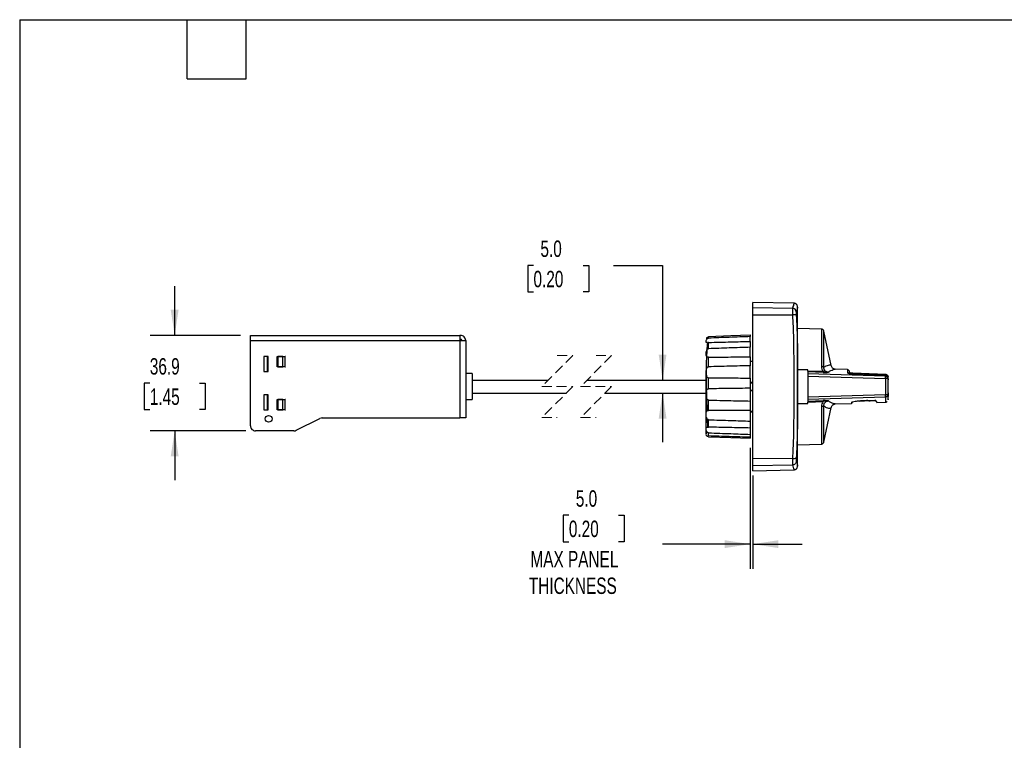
# Model space of a CAD drawing. Header units: millimetres. Extents: x 19 to 819, y 19 to 629.
# Tile 3 of 8: x 19 to 400, y 350 to 629. Entities that reach past the tile are written whole.
import ezdxf

# ---------------------------------------------------------------- set-up
doc = ezdxf.new("R2010")
doc.units = ezdxf.units.MM
doc.header["$LTSCALE"] = 3
doc.linetypes.add('HIDDEN', pattern=[1.905, 1.27, -0.635])
doc.layers.add('DIMENSIONS', color=140, linetype='Continuous', lineweight=25)
doc.layers.add('TEXT', color=140, linetype='Continuous', lineweight=25)
doc.styles.add('SLDTEXTSTYLE0', font='TXT', dxfattribs={"width": 0.7})
doc.dimstyles.new('SLDDIMSTYLE0', dxfattribs={"dimtxt": 6.474023, "dimasz": 9.906, "dimexe": 0, "dimexo": 0.0625, "dimgap": 1.618506, "dimtad": 0, "dimtih": 1, "dimtoh": 1, "dimrnd": 1e-09, "dimzin": 4, "dimdsep": 46, "dimtxsty": 'SLDTEXTSTYLE0', "dimsah": 1, "dimcen": 0.09, "dimadec": 0, "dimazin": 1, "dimtfac": 1, "dimtmove": 0, "dimatfit": 0, "dimfxl": 0, "dimfrac": 2, "dimtolj": 1, "dimtzin": 12, "dimarcsym": 0})
doc.dimstyles.new('SLDDIMSTYLE2', dxfattribs={"dimtxt": 6.474023, "dimasz": 9.906, "dimexe": 0, "dimexo": 0.0625, "dimgap": 1.618506, "dimtad": 0, "dimtih": 1, "dimtoh": 1, "dimrnd": 1e-09, "dimzin": 12, "dimdsep": 46, "dimtxsty": 'SLDTEXTSTYLE0', "dimsah": 1, "dimcen": 0.09, "dimadec": 0, "dimazin": 3, "dimtfac": 1, "dimtmove": 0, "dimatfit": 0, "dimfxl": 0, "dimfrac": 2, "dimtolj": 1, "dimtzin": 12, "dimarcsym": 0})

# ---------------------------------------------------------------- blocks, each defined once
blk = doc.blocks.new('_D_6')
at = {"layer": 'DIMENSIONS'}
for p, q in [((301.75, 462.88), (301.75, 416.14)), ((302.75, 452.23), (302.75, 416.14)), ((231.55, 436.86), (229.38, 436.86)), ((229.38, 436.86), (229.38, 426.57)), ((250.79, 436.86), (252.96, 436.86)), ((252.96, 436.86), (252.96, 426.57)), ((229.38, 426.57), (231.55, 426.57)), ((252.96, 426.57), (250.79, 426.57)), ((301.75, 425.66), (267.72, 425.66)), ((302.75, 425.66), (321.8, 425.66))]:
    blk.add_line(p, q, dxfattribs=at)
for points in [[(301.75, 425.66), (291.85, 427.18), (291.85, 424.14)], [(302.75, 425.66), (312.66, 424.14), (312.66, 427.18)]]:
    blk.add_solid(points, dxfattribs=at)
at = {"layer": 'DIMENSIONS', "char_height": 6.35, "attachment_point": 1, "style": 'SLDTEXTSTYLE0'}
for s, insert in [('5.0', (234.24, 446.5)), ('0.20', (231.55, 434.76)), ('MAX PANEL', (216.68, 423.02)), ('THICKNESS', (216.07, 412.73))]:
    blk.add_mtext(s, dxfattribs=dict(at, insert=insert))
blk = doc.blocks.new('_D_7')
at = {"layer": 'DIMENSIONS'}
for p, q in [((79.02, 506.45), (79.02, 525.5)), ((104.52, 506.45), (69.49, 506.45)), ((69.4, 488.01), (67.22, 488.01)), ((67.22, 488.01), (67.22, 477.72)), ((88.64, 488.01), (90.81, 488.01)), ((90.81, 488.01), (90.81, 477.72)), ((67.22, 477.72), (69.4, 477.72)), ((90.81, 477.72), (88.64, 477.72)), ((106.52, 469.51), (69.49, 469.51)), ((79.02, 469.51), (79.02, 450.46))]:
    blk.add_line(p, q, dxfattribs=at)
for points in [[(79.02, 506.45), (80.54, 516.36), (77.49, 516.36)], [(79.02, 469.51), (77.49, 459.61), (80.54, 459.61)]]:
    blk.add_solid(points, dxfattribs=at)
at = {"layer": 'DIMENSIONS', "char_height": 6.35, "attachment_point": 1, "style": 'SLDTEXTSTYLE0'}
for s, insert in [('36.9', (69.4, 497.65)), ('1.45', (69.4, 485.91))]:
    blk.add_mtext(s, dxfattribs=dict(at, insert=insert))
blk = doc.blocks.new('_D_8')
at = {"layer": 'DIMENSIONS'}
for p, q in [((217.86, 533.55), (215.68, 533.55)), ((215.68, 533.55), (215.68, 523.26)), ((237.1, 533.55), (239.27, 533.55)), ((239.27, 533.55), (239.27, 523.26)), ((248.77, 533.55), (267.82, 533.55)), ((267.82, 533.55), (267.82, 489.15)), ((215.68, 523.26), (217.86, 523.26)), ((239.27, 523.26), (237.1, 523.26)), ((267.82, 484.15), (267.82, 465.1))]:
    blk.add_line(p, q, dxfattribs=at)
for points in [[(267.82, 489.15), (269.34, 499.06), (266.3, 499.06)], [(267.82, 484.15), (266.3, 474.25), (269.34, 474.25)]]:
    blk.add_solid(points, dxfattribs=at)
at = {"layer": 'DIMENSIONS', "char_height": 6.35, "attachment_point": 1, "style": 'SLDTEXTSTYLE0'}
for s, insert in [('5.0', (220.55, 543.18)), ('0.20', (217.86, 531.44))]:
    blk.add_mtext(s, dxfattribs=dict(at, insert=insert))

msp = doc.modelspace()

# ---------------------------------------------------------------- linework, layer by layer
for p, q in [((318.578, 518.928), (302.753, 519.204)), ((302.753, 517.265), (302.753, 519.204)), ((302.753, 517.265), (318.08, 517)), ((302.753, 514.454), (302.753, 517.265)), ((302.753, 514.454), (318.08, 514.417)), ((302.753, 458.851), (302.753, 514.454)), ((320.053, 516.652), (320.015, 517.368)), ((320.053, 486.652), (320.053, 516.649)), ((329.265, 508.911), (320.053, 509.152)), ((329.265, 508.911), (329.265, 494.406)), ((333.049, 494.794), (330.217, 508.119)), ((330.217, 494.13), (330.217, 508.119)), ((108.333, 506.452), (189.333, 506.452)), ((108.333, 504.452), (108.333, 506.452)), ((108.333, 471.512), (108.333, 504.452)), ((108.333, 504.452), (189.333, 504.452)), ((189.333, 506.452), (189.333, 504.452)), ((189.51, 506.452), (189.333, 506.452)), ((189.51, 504.952), (189.333, 504.952)), ((189.333, 504.452), (189.333, 474.512)), ((189.333, 504.452), (191.633, 504.452)), ((189.51, 504.952), (189.51, 506.452)), ((189.633, 506.452), (189.51, 506.452)), ((189.633, 504.952), (189.51, 504.952)), ((191.633, 504.452), (191.633, 474.512)), ((285.618, 505.39), (285.618, 506.067)), ((285.618, 501.294), (285.618, 503.741)), ((301.753, 506.617), (301.753, 505.993)), ((301.753, 504.126), (301.753, 505.993)), ((301.753, 504.126), (301.753, 501.869)), ((301.753, 498.174), (301.753, 501.869)), ((115.233, 498.302), (113.518, 498.302)), ((113.518, 498.302), (113.518, 492.502)), ((114.949, 492.502), (114.949, 498.302)), ((115.233, 492.502), (115.233, 498.302)), ((118.633, 498.302), (121.933, 498.302)), ((118.633, 494.302), (118.633, 498.302)), ((118.905, 498.292), (118.905, 494.312)), ((120.848, 498.292), (118.905, 498.292)), ((120.848, 494.312), (120.848, 498.292)), ((120.848, 498.292), (121.833, 498.292)), ((121.833, 494.312), (121.833, 498.292)), ((121.933, 498.292), (121.833, 498.292)), ((121.933, 498.292), (121.933, 498.302)), ((285.618, 494.298), (285.618, 498.032)), ((301.753, 498.174), (301.753, 494.731)), ((301.753, 496.452), (302.753, 496.452)), ((302.753, 496.362), (301.753, 496.362)), ((113.518, 492.502), (115.233, 492.502)), ((121.933, 494.302), (118.633, 494.302)), ((118.905, 494.312), (120.848, 494.312)), ((121.833, 494.312), (120.848, 494.312)), ((121.833, 494.312), (121.933, 494.312)), ((121.933, 494.302), (121.933, 494.312)), ((194.133, 491.652), (191.633, 491.652)), ((194.133, 491.652), (194.133, 481.652)), ((301.753, 489.94), (301.753, 494.731)), ((302.753, 494.749), (302.748, 494.749)), ((324.053, 493.152), (320.053, 493.152)), ((324.053, 492.658), (324.053, 493.152)), ((329.909, 492.472), (324.053, 492.658)), ((324.053, 492.658), (324.053, 492.3)), ((329.905, 492.111), (324.053, 492.3)), ((324.053, 492.3), (324.053, 491.53)), ((354.088, 490.656), (324.053, 491.53)), ((324.053, 491.53), (324.053, 490.702)), ((330.673, 492.23), (330.153, 492.091)), ((332.996, 494.831), (333.025, 494.812)), ((339.388, 493.199), (334.617, 493.366)), ((339.388, 493.199), (339.388, 492.012)), ((354.221, 491.333), (341.388, 491.787)), ((354.224, 491.162), (341.388, 491.617)), ((341.388, 491.607), (354.088, 491.157)), ((194.133, 489.152), (223.577, 489.152)), ((238.577, 489.152), (284.653, 489.152)), ((285.618, 485.788), (285.618, 490.068)), ((301.753, 489.94), (301.753, 485.992)), ((302.753, 488.172), (301.753, 488.172)), ((301.753, 488.152), (302.753, 488.152)), ((324.053, 490.702), (354.088, 489.797)), ((324.053, 490.702), (324.053, 482.603)), ((354.22, 491.325), (354.088, 491.33)), ((354.088, 491.157), (354.088, 490.656)), ((354.088, 491.157), (354.223, 491.154)), ((354.088, 489.797), (354.088, 483.507)), ((355.053, 489.677), (355.053, 490.258)), ((355.053, 483.628), (355.053, 489.677)), ((355.053, 489.523), (355.053, 489.303)), ((194.133, 484.152), (230.602, 484.152)), ((245.602, 484.152), (284.653, 484.152)), ((301.753, 485.992), (301.753, 481.055)), ((302.753, 485.152), (301.753, 485.152)), ((301.753, 485.133), (302.753, 485.133)), ((320.053, 486.652), (320.05, 486.652)), ((320.053, 456.945), (320.053, 486.652)), ((320.069, 484.011), (320.053, 484.011)), ((355.053, 484.281), (355.053, 482.746)), ((115.233, 483.402), (113.518, 483.402)), ((113.518, 483.402), (113.518, 477.602)), ((114.949, 477.602), (114.949, 483.402)), ((115.233, 477.602), (115.233, 483.402)), ((118.633, 481.602), (121.933, 481.602)), ((118.633, 477.602), (118.633, 481.602)), ((118.905, 481.592), (118.905, 477.612)), ((120.848, 481.592), (118.905, 481.592)), ((120.848, 477.612), (120.848, 481.592)), ((120.848, 481.592), (121.833, 481.592)), ((121.833, 477.612), (121.833, 481.592)), ((121.933, 481.592), (121.833, 481.592)), ((121.933, 481.592), (121.933, 481.602)), ((191.633, 481.652), (194.133, 481.652)), ((285.618, 477.448), (285.618, 481.428)), ((301.753, 481.055), (301.753, 477.385)), ((320.053, 480.152), (324.053, 480.152)), ((354.088, 483.507), (324.053, 482.603)), ((324.053, 481.775), (354.088, 482.649)), ((324.053, 482.603), (324.053, 481.775)), ((324.053, 481.775), (324.053, 481.005)), ((324.053, 481.005), (329.905, 481.194)), ((324.053, 481.005), (324.053, 480.646)), ((324.053, 480.646), (329.909, 480.832)), ((324.053, 480.152), (324.053, 480.646)), ((334.619, 479.939), (340.861, 480.157)), ((340.872, 480.479), (340.861, 480.157)), ((350.766, 480.543), (350.757, 480.825)), ((350.768, 480.508), (350.766, 480.543)), ((350.768, 480.503), (354.088, 480.619)), ((354.088, 482.649), (354.088, 480.619)), ((355.053, 481.74), (355.051, 481.675)), ((355.051, 481.572), (355.053, 481.636)), ((355.051, 481.572), (355.053, 481.6)), ((355.053, 481.74), (355.053, 483.628)), ((355.053, 481.636), (355.053, 482.746)), ((113.518, 477.602), (115.233, 477.602)), ((121.933, 477.602), (118.633, 477.602)), ((118.905, 477.612), (120.848, 477.612)), ((121.833, 477.612), (120.848, 477.612)), ((121.833, 477.612), (121.933, 477.612)), ((121.933, 477.602), (121.933, 477.612)), ((301.753, 477.385), (301.753, 473.278)), ((302.753, 476.942), (301.753, 476.942)), ((301.753, 476.852), (302.753, 476.852)), ((302.748, 478.556), (302.753, 478.556)), ((329.265, 478.898), (329.265, 464.393)), ((330.217, 465.185), (330.217, 479.174)), ((330.217, 465.185), (333.049, 478.509)), ((332.988, 478.472), (333.02, 478.494)), ((126.056, 469.723), (135.211, 474.301)), ((136.105, 474.512), (189.333, 474.512)), ((191.633, 474.512), (189.333, 474.512)), ((285.618, 470.932), (285.618, 473.822)), ((301.753, 473.278), (301.753, 470.613)), ((125.161, 469.512), (110.333, 469.512)), ((285.618, 467.529), (285.618, 468.758)), ((301.753, 470.613), (301.753, 468.151)), ((301.753, 468.151), (301.753, 467.017)), ((301.753, 467.048), (301.753, 466.687)), ((320.053, 464.152), (329.265, 464.393)), ((302.753, 458.851), (318.08, 458.888)), ((302.753, 456.039), (302.753, 458.851)), ((302.753, 456.039), (318.08, 456.304)), ((302.753, 454.1), (302.753, 456.039)), ((302.753, 454.1), (318.578, 454.376)), ((320.053, 456.652), (320.053, 456.945))]:
    msp.add_line(p, q)
at = {"color": 7, "linetype": 'HIDDEN', "lineweight": 18}
for p, q in [((233.089, 498.665), (221.089, 486.665)), ((227.089, 498.677), (233.089, 498.665)), ((248.089, 498.665), (236.089, 486.665)), ((242.089, 498.677), (248.089, 498.665)), ((221.089, 486.665), (233.089, 486.64)), ((233.089, 486.64), (221.089, 474.64)), ((236.089, 486.665), (248.089, 486.64)), ((248.089, 486.64), (236.089, 474.64)), ((221.089, 474.64), (227.089, 474.627)), ((236.089, 474.64), (242.089, 474.627))]:
    msp.add_line(p, q, dxfattribs=at)
at = {"flags": 128}
for points in [[(285.618, 506.067), (294.28, 506.362), (301.753, 506.617)], [(341.383, 491.634), (341.384, 491.677), (341.387, 491.757), (341.388, 491.787)], [(285.618, 467.238), (294.28, 466.943), (301.753, 466.687)]]:
    msp.add_lwpolyline(points, dxfattribs=at)
msp.add_circle((115.383, 474.162), 1.3)
for centre, radius, start, end in [((318.044, 515.494), 1.507, 4.97292, 88.65671), ((189.633, 504.452), 2, 359.99968, 90.00043), ((189.633, 504.452), 0.5, 0.0003, 90.00055), ((336.766, 492.209), 6.861, 177.79988, 180.82233), ((339.354, 491.007), 1.006, 48.31329, 88.07482), ((336.766, 481.095), 6.861, 179.17767, 182.20012), ((340.843, 480.656), 0.5, 271.99866, 358.00129), ((340.855, 480.979), 0.5, 271.93711, 334.92675), ((350.739, 481.326), 0.501, 224.29656, 272.03436), ((136.105, 472.512), 2, 89.99985, 116.56522), ((110.333, 471.512), 2, 179.99968, 270), ((125.161, 471.512), 2, 270.00007, 296.56499), ((318.587, 462.117), 3.269, 261.06364, 287.05121), ((220.109, 456.652), 99.944, 359.54877, 360)]:
    msp.add_arc(centre, radius, start, end)
for points, knots in [([(318.576, 518.927), (318.576, 518.928), (318.58, 519.004), (318.54, 518.352), (318.435, 518.029), (318.217, 517.398), (318.08, 517)], [0, 0, 0, 0, 0.00038624, 0.11440717, 0.44186298, 1, 1, 1, 1]), ([(320.05, 517.44), (320.029, 517.626), (319.997, 517.911), (319.813, 518.255), (319.623, 518.491), (319.388, 518.683), (319.047, 518.87), (318.762, 518.905), (318.576, 518.928)], [0, 0, 0, 0, 0.2398038, 0.3685843, 0.5000002, 0.6314177, 0.7601959, 1, 1, 1, 1]), ([(318.08, 517), (318.071, 516.901), (318.046, 516.614), (318.049, 516.07), (318.055, 515.309), (318.071, 514.734), (318.08, 514.417)], [0, 0, 0, 0, 0.1163646, 0.3331333, 0.631274, 1, 1, 1, 1]), ([(319.546, 514.313), (319.501, 514.336), (319.357, 514.411), (319.027, 514.419), (318.586, 514.441), (318.253, 514.425), (318.08, 514.417)], [0, 0, 0, 0, 0.100658, 0.3268151, 0.6500725, 1, 1, 1, 1]), ([(318.08, 514.417), (318.159, 512.909), (318.319, 509.882), (318.453, 505.262), (318.53, 500.687), (318.563, 496.118), (318.575, 491.482), (318.576, 488.309), (318.576, 486.652)], [0, 0, 0, 0, 0.1630679, 0.3274231, 0.499257, 0.6572808, 0.8210113, 1, 1, 1, 1]), ([(319.546, 515.624), (319.537, 515.576), (319.511, 515.433), (319.515, 515.152), (319.52, 514.763), (319.537, 514.471), (319.546, 514.313)], [0, 0, 0, 0, 0.1117991, 0.3317721, 0.6384321, 1, 1, 1, 1]), ([(320.046, 517.369), (320.046, 517.369), (320.034, 517.176), (319.931, 516.573), (319.702, 516.009), (319.546, 515.624)], [0, 0, 0, 0, 0.0004159, 0.318942, 1, 1, 1, 1]), ([(319.546, 514.313), (319.69, 511.24), (319.979, 505.092), (320.044, 495.868), (320.048, 489.721), (320.05, 486.652)], [0, 0, 0, 0, 0.3334827, 0.6672661, 1, 1, 1, 1]), ([(330.217, 508.119), (330.184, 508.223), (330.117, 508.436), (329.889, 508.694), (329.595, 508.871), (329.373, 508.898), (329.265, 508.911)], [0, 0, 0, 0, 0.2429047, 0.4999981, 0.7570955, 1, 1, 1, 1]), ([(284.921, 503.692), (284.881, 503.686), (284.769, 503.672), (284.62, 504.007), (284.72, 504.408), (284.838, 504.845), (285.036, 505.123), (285.234, 505.284), (285.434, 505.371), (285.562, 505.385), (285.618, 505.39)], [0, 0, 0, 0, 0.0492366, 0.1373577, 0.3929573, 0.5982379, 0.7188688, 0.8329721, 0.9269995, 1, 1, 1, 1]), ([(284.715, 505.358), (284.721, 505.356), (284.8, 505.333), (284.864, 505.544), (285.057, 505.626), (285.245, 505.718), (285.439, 505.763), (285.563, 505.771), (285.618, 505.775)], [0, 0, 0, 0, 0.0173335, 0.2354596, 0.4239562, 0.639603, 0.8384161, 1, 1, 1, 1]), ([(285.178, 503.657), (285.147, 503.351), (285.044, 502.349), (284.943, 500.88), (284.881, 499.717), (284.857, 499.253)], [0, 0, 0, 0, 0.2088468, 0.684146, 1, 1, 1, 1]), ([(285.618, 503.741), (285.542, 503.739), (285.401, 503.733), (285.242, 503.717), (285.159, 503.708), (285.14, 503.706)], [0, 0, 0, 0, 0.4743646, 0.8810716, 1, 1, 1, 1]), ([(301.753, 505.993), (299.05, 505.894), (293.671, 505.697), (288.293, 505.492), (285.618, 505.39)], [0, 0, 0, 0, 0.5025535, 1, 1, 1, 1]), ([(285.618, 503.741), (288.505, 503.807), (293.884, 503.929), (299.262, 504.064), (301.753, 504.126)], [0, 0, 0, 0, 0.5368155, 1, 1, 1, 1]), ([(284.857, 499.253), (284.84, 498.966), (284.781, 497.925), (284.717, 496.158), (284.662, 494.005), (284.656, 492.607), (284.653, 491.933)], [0, 0, 0, 0, 0.11776902, 0.4271991, 0.72396439, 1, 1, 1, 1]), ([(285.618, 498.032), (285.542, 498.034), (285.4, 498.037), (285.187, 498.078), (284.965, 498.167), (284.724, 498.459), (284.679, 499.125), (284.689, 499.882), (284.828, 500.565), (285.027, 500.95), (285.226, 501.159), (285.431, 501.272), (285.562, 501.287), (285.618, 501.294)], [0, 0, 0, 0, 0.0535245, 0.1000888, 0.1523941, 0.2188469, 0.3544026, 0.6048724, 0.7595947, 0.8391772, 0.9077466, 0.9604138, 1, 1, 1, 1]), ([(301.753, 501.869), (299.05, 501.777), (293.671, 501.595), (288.293, 501.394), (285.618, 501.294)], [0, 0, 0, 0, 0.5025424, 1, 1, 1, 1]), ([(285.618, 498.032), (288.505, 498.051), (293.884, 498.089), (299.262, 498.147), (301.753, 498.174)], [0, 0, 0, 0, 0.5368187, 1, 1, 1, 1]), ([(284.689, 492.009), (284.677, 491.995), (284.658, 491.973), (284.654, 491.944), (284.653, 491.933)], [0, 0, 0, 0, 0.60763183, 1, 1, 1, 1]), ([(284.653, 491.933), (284.657, 491.017), (284.665, 489), (284.705, 486.445), (284.745, 484.807), (284.758, 484.27)], [0, 0, 0, 0, 0.35862056, 0.78946118, 1, 1, 1, 1]), ([(284.653, 469.124), (284.653, 468.941), (284.653, 468.655), (284.653, 468.368), (284.653, 467.975), (284.653, 469.23), (284.653, 469.782), (284.653, 470.936), (284.653, 472.15), (284.653, 473.599), (284.653, 475.167), (284.653, 476.832), (284.653, 478.545), (284.653, 480.444), (284.653, 482.494), (284.653, 484.66), (284.653, 487.003), (284.653, 489.416), (284.653, 491.136), (284.653, 491.933)], [0, 0, 0, 0, 0.0220876, 0.0345426, 0.0362996, 0.0670506, 0.0993739, 0.1420012, 0.1936173, 0.2525881, 0.3171046, 0.3853284, 0.4555163, 0.5261129, 0.6169625, 0.7056058, 0.7903037, 0.902758, 1, 1, 1, 1]), ([(284.689, 492.009), (284.688, 491.614), (284.688, 491.06), (284.912, 490.447), (285.138, 490.213), (285.343, 490.107), (285.507, 490.072), (285.597, 490.069), (285.618, 490.068)], [0, 0, 0, 0, 0.48939189, 0.68849616, 0.79289669, 0.8883861, 0.97335694, 1, 1, 1, 1]), ([(284.689, 492.009), (284.694, 492.438), (284.702, 493.063), (284.911, 493.766), (285.13, 494.08), (285.335, 494.236), (285.506, 494.291), (285.597, 494.297), (285.618, 494.298)], [0, 0, 0, 0, 0.4773017, 0.6938913, 0.8046935, 0.8984547, 0.9761661, 1, 1, 1, 1]), ([(301.753, 494.731), (299.05, 494.665), (293.671, 494.533), (288.293, 494.376), (285.618, 494.298)], [0, 0, 0, 0, 0.5025416, 1, 1, 1, 1]), ([(329.265, 494.406), (329.29, 494.06), (329.341, 493.362), (329.719, 492.771), (329.909, 492.472)], [0, 0, 0, 0, 0.4948315, 1, 1, 1, 1]), ([(330.217, 494.13), (330.18, 494.168), (330.086, 494.263), (329.857, 494.336), (329.578, 494.394), (329.371, 494.402), (329.265, 494.406)], [0, 0, 0, 0, 0.1546725, 0.3901391, 0.687317, 1, 1, 1, 1]), ([(329.905, 492.111), (330.1, 492.107), (330.479, 492.099), (331.172, 492.12), (331.668, 492.172), (331.98, 492.204)], [0, 0, 0, 0, 0.2813078, 0.5463503, 1, 1, 1, 1]), ([(329.909, 492.472), (330.238, 492.399), (330.92, 492.246), (331.618, 492.219), (331.98, 492.204)], [0, 0, 0, 0, 0.4816507, 1, 1, 1, 1]), ([(330.217, 494.13), (330.525, 494.338), (331.091, 494.718), (331.939, 494.985), (332.642, 495.114), (332.913, 494.897), (332.996, 494.831)], [0, 0, 0, 0, 0.362376, 0.6655855, 0.8984112, 1, 1, 1, 1]), ([(331.98, 492.204), (331.855, 492.213), (331.605, 492.231), (331.248, 492.35), (330.926, 492.534), (330.653, 492.783), (330.443, 493.081), (330.245, 493.525), (330.228, 493.888), (330.217, 494.13)], [0, 0, 0, 0, 0.1287384, 0.255807, 0.3822389, 0.5068624, 0.6311334, 0.754362, 1, 1, 1, 1]), ([(331.98, 492.204), (332.302, 492.445), (332.893, 492.886), (333.773, 493.192), (334.389, 493.472), (334.615, 493.365), (334.617, 493.364)], [0, 0, 0, 0, 0.4050252, 0.7433677, 0.9987092, 1, 1, 1, 1]), ([(334.615, 493.366), (334.24, 493.469), (333.466, 493.682), (333.186, 494.438), (333.041, 494.827)], [0, 0, 0, 0, 0.4848633, 1, 1, 1, 1]), ([(339.388, 492.012), (339.436, 491.966), (339.592, 491.815), (340.043, 491.753), (340.519, 491.666), (340.997, 491.626), (341.255, 491.613), (341.388, 491.607)], [0, 0, 0, 0, 0.09472108, 0.30957648, 0.62538029, 0.80824075, 1, 1, 1, 1]), ([(340.278, 491.714), (340.267, 491.859), (340.235, 492.287), (340.008, 492.917), (339.583, 493.107), (339.426, 493.177)], [0, 0, 0, 0, 0.2452435, 0.7209127, 1, 1, 1, 1]), ([(340.85, 491.813), (340.772, 491.819), (340.574, 491.833), (340.378, 491.865), (340.259, 491.885)], [0, 0, 0, 0, 0.3964601, 1, 1, 1, 1]), ([(341.388, 491.787), (341.256, 491.792), (341.019, 491.801), (340.697, 491.825), (340.504, 491.824), (340.351, 491.823), (340.34, 491.777), (340.339, 491.771)], [0, 0, 0, 0, 0.3732944, 0.6719982, 0.8726914, 0.9810947, 1, 1, 1, 1]), ([(341.388, 491.617), (341.253, 491.622), (341.006, 491.632), (340.758, 491.653), (340.646, 491.659), (340.644, 491.66)], [0, 0, 0, 0, 0.5457985, 0.9939901, 1, 1, 1, 1]), ([(341.388, 491.612), (341.388, 491.617), (341.388, 491.628), (341.388, 491.615), (341.388, 491.607)], [0, 0, 0, 0, 0.4110943, 1, 1, 1, 1]), ([(285.618, 490.068), (288.505, 490.038), (293.883, 489.983), (299.262, 489.954), (301.753, 489.94)], [0, 0, 0, 0, 0.5368309, 1, 1, 1, 1]), ([(354.088, 491.33), (354.198, 491.325), (354.423, 491.315), (354.681, 491.176), (354.853, 491.01), (354.962, 490.845), (355.038, 490.646), (355.048, 490.5), (355.053, 490.425)], [0, 0, 0, 0, 0.2224278, 0.4505229, 0.5732924, 0.7052406, 0.8480058, 1, 1, 1, 1]), ([(355.053, 490.258), (355.048, 490.333), (355.038, 490.478), (354.962, 490.677), (354.853, 490.841), (354.681, 491.006), (354.422, 491.143), (354.198, 491.152), (354.088, 491.157)], [0, 0, 0, 0, 0.151978, 0.2946089, 0.4263973, 0.5490445, 0.7771482, 1, 1, 1, 1]), ([(354.088, 489.797), (354.09, 489.897), (354.094, 490.082), (354.096, 490.323), (354.096, 490.51), (354.09, 490.61), (354.088, 490.656)], [0, 0, 0, 0, 0.347759, 0.6483824, 0.8401505, 1, 1, 1, 1]), ([(354.088, 490.656), (354.215, 490.637), (354.469, 490.601), (354.787, 490.374), (355.01, 490.054), (355.038, 489.802), (355.053, 489.677)], [0, 0, 0, 0, 0.2523547, 0.5033013, 0.7523224, 1, 1, 1, 1]), ([(355.053, 489.677), (355.029, 489.693), (354.947, 489.751), (354.735, 489.76), (354.442, 489.794), (354.212, 489.796), (354.088, 489.797)], [0, 0, 0, 0, 0.0872236, 0.3023231, 0.6215303, 1, 1, 1, 1]), ([(354.325, 491.261), (354.303, 491.289), (354.275, 491.326), (354.231, 491.325), (354.22, 491.325)], [0, 0, 0, 0, 0.7588648, 1, 1, 1, 1]), ([(285.618, 481.428), (285.54, 481.438), (285.387, 481.459), (285.163, 481.604), (284.94, 481.882), (284.741, 482.46), (284.679, 483.403), (284.677, 484.39), (284.818, 485.155), (285.027, 485.515), (285.231, 485.689), (285.435, 485.773), (285.562, 485.783), (285.618, 485.788)], [0, 0, 0, 0, 0.0446068, 0.0883208, 0.1492471, 0.2471206, 0.4340646, 0.6907803, 0.8162409, 0.8754329, 0.9266818, 0.9679121, 1, 1, 1, 1]), ([(284.758, 484.27), (284.774, 483.536), (284.805, 482.12), (284.867, 480.007), (284.917, 478.384), (284.951, 477.444), (284.959, 477.201)], [0, 0, 0, 0, 0.3112288, 0.6009471, 0.8968991, 1, 1, 1, 1]), ([(301.753, 485.992), (299.05, 485.965), (293.671, 485.91), (288.293, 485.828), (285.618, 485.788)], [0, 0, 0, 0, 0.5025518, 1, 1, 1, 1]), ([(318.576, 486.652), (318.576, 485.202), (318.575, 482.507), (318.567, 478.458), (318.546, 474.57), (318.501, 470.623), (318.418, 466.704), (318.289, 462.787), (318.149, 460.175), (318.08, 458.888)], [0, 0, 0, 0, 0.1566234, 0.2911372, 0.4373595, 0.5766604, 0.7175238, 0.8607528, 1, 1, 1, 1]), ([(320.05, 486.652), (320.048, 483.583), (320.044, 477.494), (319.979, 468.27), (319.692, 462.122), (319.546, 458.992)], [0, 0, 0, 0, 0.3327533, 0.6602694, 1, 1, 1, 1]), ([(285.618, 481.428), (288.505, 481.354), (293.883, 481.217), (299.262, 481.106), (301.753, 481.055)], [0, 0, 0, 0, 0.536843, 1, 1, 1, 1]), ([(329.909, 480.832), (329.719, 480.534), (329.341, 479.943), (329.29, 479.244), (329.265, 478.898)], [0, 0, 0, 0, 0.5046375, 1, 1, 1, 1]), ([(331.98, 481.1), (331.668, 481.133), (331.172, 481.184), (330.479, 481.205), (330.1, 481.198), (329.905, 481.194)], [0, 0, 0, 0, 0.4536497, 0.7186922, 1, 1, 1, 1]), ([(331.98, 481.1), (331.618, 481.086), (330.92, 481.058), (330.238, 480.906), (329.909, 480.832)], [0, 0, 0, 0, 0.5183493, 1, 1, 1, 1]), ([(330.217, 479.174), (330.228, 479.417), (330.245, 479.782), (330.445, 480.226), (330.656, 480.525), (330.929, 480.772), (331.251, 480.955), (331.607, 481.073), (331.856, 481.091), (331.98, 481.1)], [0, 0, 0, 0, 0.2462857, 0.3701946, 0.4940736, 0.6192948, 0.7448955, 0.8719195, 1, 1, 1, 1]), ([(334.619, 479.939), (334.619, 479.939), (334.395, 479.83), (333.776, 480.113), (332.896, 480.416), (332.303, 480.859), (331.98, 481.1)], [0, 0, 0, 0, 0.0001756, 0.2551544, 0.5943926, 1, 1, 1, 1]), ([(350.757, 480.825), (350.632, 480.883), (350.177, 481.091), (349.12, 481.116), (347.605, 481.221), (345.801, 481.183), (344.001, 481.092), (342.496, 480.883), (341.442, 480.781), (340.996, 480.545), (340.872, 480.479)], [0, 0, 0, 0, 0.0410682, 0.1491272, 0.3099953, 0.4995914, 0.6889367, 0.8495194, 0.9580212, 1, 1, 1, 1]), ([(343.852, 481.051), (344.318, 481.082), (344.855, 481.118), (345.953, 481.194), (346.929, 481.21), (347.832, 481.181), (348.172, 481.17)], [0, 0, 0, 0, 0.32395264, 0.37328515, 0.76390833, 1, 1, 1, 1]), ([(350.24, 481.306), (350.245, 481.16), (350.258, 480.783), (350.243, 481.22), (350.233, 481.487)], [0, 0, 0, 0, 0.3886614, 1, 1, 1, 1]), ([(354.088, 483.507), (354.212, 483.508), (354.442, 483.51), (354.735, 483.544), (354.947, 483.554), (355.029, 483.611), (355.053, 483.628)], [0, 0, 0, 0, 0.3784698, 0.6976769, 0.9127765, 1, 1, 1, 1]), ([(355.053, 483.628), (355.038, 483.502), (355.01, 483.25), (354.787, 482.931), (354.469, 482.704), (354.215, 482.667), (354.088, 482.649)], [0, 0, 0, 0, 0.2476776, 0.4966987, 0.7476453, 1, 1, 1, 1]), ([(354.088, 482.649), (354.09, 482.694), (354.096, 482.795), (354.096, 482.982), (354.094, 483.222), (354.09, 483.408), (354.088, 483.507)], [0, 0, 0, 0, 0.1598495, 0.3516176, 0.6522413, 1, 1, 1, 1]), ([(354.088, 480.619), (354.211, 480.636), (354.401, 480.663), (354.628, 480.79), (354.727, 480.882), (354.776, 480.928)], [0, 0, 0, 0, 0.4791521, 0.7368262, 1, 1, 1, 1]), ([(285.618, 473.822), (285.54, 473.834), (285.385, 473.858), (285.163, 474.013), (284.944, 474.298), (284.748, 474.851), (284.684, 475.682), (284.666, 476.492), (284.819, 477.084), (285.04, 477.308), (285.243, 477.401), (285.439, 477.442), (285.563, 477.447), (285.618, 477.448)], [0, 0, 0, 0, 0.0511425, 0.101968, 0.1731572, 0.2846127, 0.481657, 0.71753, 0.8190644, 0.8692265, 0.9189318, 0.9636049, 1, 1, 1, 1]), ([(301.753, 477.385), (299.05, 477.401), (293.672, 477.434), (288.293, 477.444), (285.618, 477.448)], [0, 0, 0, 0, 0.5025652, 1, 1, 1, 1]), ([(330.217, 479.174), (330.18, 479.136), (330.086, 479.041), (329.857, 478.968), (329.578, 478.91), (329.371, 478.902), (329.265, 478.898)], [0, 0, 0, 0, 0.1546728, 0.3901393, 0.6873171, 1, 1, 1, 1]), ([(330.217, 479.174), (330.525, 478.967), (331.091, 478.586), (331.939, 478.321), (332.642, 478.188), (332.909, 478.407), (332.988, 478.472)], [0, 0, 0, 0, 0.3629099, 0.6672658, 0.9014203, 1, 1, 1, 1]), ([(333.04, 478.473), (333.184, 478.864), (333.463, 479.623), (334.24, 479.835), (334.617, 479.939)], [0, 0, 0, 0, 0.51460178, 1, 1, 1, 1]), ([(285.074, 474.168), (285.078, 474.059), (285.107, 473.33), (285.155, 472.261), (285.208, 471.302), (285.227, 470.961)], [0, 0, 0, 0, 0.1020937, 0.681413, 1, 1, 1, 1]), ([(285.618, 473.822), (288.505, 473.72), (293.883, 473.528), (299.262, 473.358), (301.753, 473.278)], [0, 0, 0, 0, 0.5368458, 1, 1, 1, 1]), ([(285.618, 468.758), (285.541, 468.769), (285.389, 468.79), (285.169, 468.92), (284.954, 469.152), (284.756, 469.575), (284.708, 470.121), (284.619, 470.65), (284.862, 470.917), (285.063, 470.934), (285.251, 470.939), (285.441, 470.935), (285.563, 470.933), (285.618, 470.932)], [0, 0, 0, 0, 0.068795, 0.1348869, 0.222102, 0.3470022, 0.5396683, 0.7183554, 0.7827042, 0.8312981, 0.8918193, 0.9508699, 1, 1, 1, 1]), ([(301.753, 470.613), (299.05, 470.67), (293.672, 470.784), (288.293, 470.883), (285.618, 470.932)], [0, 0, 0, 0, 0.5025718, 1, 1, 1, 1]), ([(285.618, 468.758), (288.505, 468.646), (293.883, 468.439), (299.262, 468.242), (301.753, 468.151)], [0, 0, 0, 0, 0.5368372, 1, 1, 1, 1]), ([(285.618, 467.238), (285.541, 467.245), (285.395, 467.26), (285.185, 467.338), (284.965, 467.477), (284.842, 467.644), (284.605, 467.924), (284.708, 467.946), (284.715, 467.947)], [0, 0, 0, 0, 0.1820462, 0.3459966, 0.5373277, 0.7585303, 0.9844875, 1, 1, 1, 1]), ([(301.753, 467.017), (299.05, 467.104), (293.672, 467.277), (288.293, 467.446), (285.618, 467.529)], [0, 0, 0, 0, 0.5025666, 1, 1, 1, 1]), ([(329.265, 464.393), (329.373, 464.407), (329.597, 464.434), (329.893, 464.613), (330.121, 464.873), (330.186, 465.088), (330.218, 465.192)], [0, 0, 0, 0, 0.2430759, 0.5003343, 0.7574218, 1, 1, 1, 1]), ([(318.08, 458.888), (318.071, 458.57), (318.055, 457.994), (318.049, 457.233), (318.046, 456.689), (318.071, 456.404), (318.08, 456.304)], [0, 0, 0, 0, 0.3693387, 0.6678298, 0.8839456, 1, 1, 1, 1]), ([(319.546, 457.68), (319.513, 457.506), (319.445, 457.144), (319.1, 456.69), (318.624, 456.374), (318.257, 456.327), (318.08, 456.304)], [0, 0, 0, 0, 0.2402918, 0.4988604, 0.7581245, 1, 1, 1, 1]), ([(319.546, 458.992), (319.537, 458.833), (319.52, 458.54), (319.515, 458.151), (319.511, 457.871), (319.537, 457.728), (319.546, 457.68)], [0, 0, 0, 0, 0.36274587, 0.66919056, 0.88878201, 1, 1, 1, 1]), ([(319.546, 457.68), (319.685, 457.34), (319.9, 456.816), (320.027, 456.194), (320.045, 455.93), (320.05, 455.865)], [0, 0, 0, 0, 0.5811894, 0.8966243, 1, 1, 1, 1]), ([(318.08, 456.304), (318.199, 456.014), (318.396, 455.533), (318.539, 454.768), (318.564, 454.612), (318.577, 454.365), (318.576, 454.383), (318.576, 454.384)], [0, 0, 0, 0, 0.4921752, 0.8175051, 0.9748062, 0.9983559, 1, 1, 1, 1]), ([(318.576, 454.376), (318.762, 454.399), (319.047, 454.434), (319.388, 454.621), (319.623, 454.813), (319.813, 455.05), (319.997, 455.393), (320.029, 455.679), (320.05, 455.864)], [0, 0, 0, 0, 0.2398045, 0.3685828, 0.5000003, 0.6314162, 0.7601961, 1, 1, 1, 1])]:
    msp.add_open_spline(points, degree=3, knots=knots)
at = {"layer": 'TEXT'}
for p, q in [((19.05, 628.65), (819.15, 628.65)), ((19.05, 628.65), (19.05, 19.05)), ((83.82, 605.79), (83.82, 628.65)), ((106.68, 605.79), (106.68, 628.65)), ((83.82, 605.79), (106.68, 605.79))]:
    msp.add_line(p, q, dxfattribs=at)

# ---------------------------------------------------------------- dimensions: what is measured, and where the dimension line sits
at = {"layer": 'DIMENSIONS'}
dim = msp.add_linear_dim(base=(267.82, 489.152), p1=(322.653, 484.152), p2=(322.653, 489.152), angle=90, text='5.0', dimstyle='SLDDIMSTYLE0', dxfattribs=at)
dim.commit()
dim.dimension.update_dxf_attribs({"geometry": '_D_8', "text_midpoint": (267.82, 533.548), "dimtype": 160})
dim = msp.add_linear_dim(base=(79.017, 469.512), p1=(108.333, 506.452), p2=(110.333, 469.512), angle=90, dimstyle='SLDDIMSTYLE2', dxfattribs=at)
dim.commit()
dim.dimension.update_dxf_attribs({"geometry": '_D_7', "text_midpoint": (79.017, 488.012), "dimtype": 160})
dim = msp.add_linear_dim(base=(302.753, 425.661), p1=(301.753, 466.687), p2=(302.753, 456.039), text='<>\\PMAX PANEL\\PTHICKNESS', dimstyle='SLDDIMSTYLE0', dxfattribs=at)
dim.commit()
dim.dimension.update_dxf_attribs({"geometry": '_D_6', "text_midpoint": (241.171, 425.661), "dimtype": 160})

doc.saveas('drawing.dxf')
